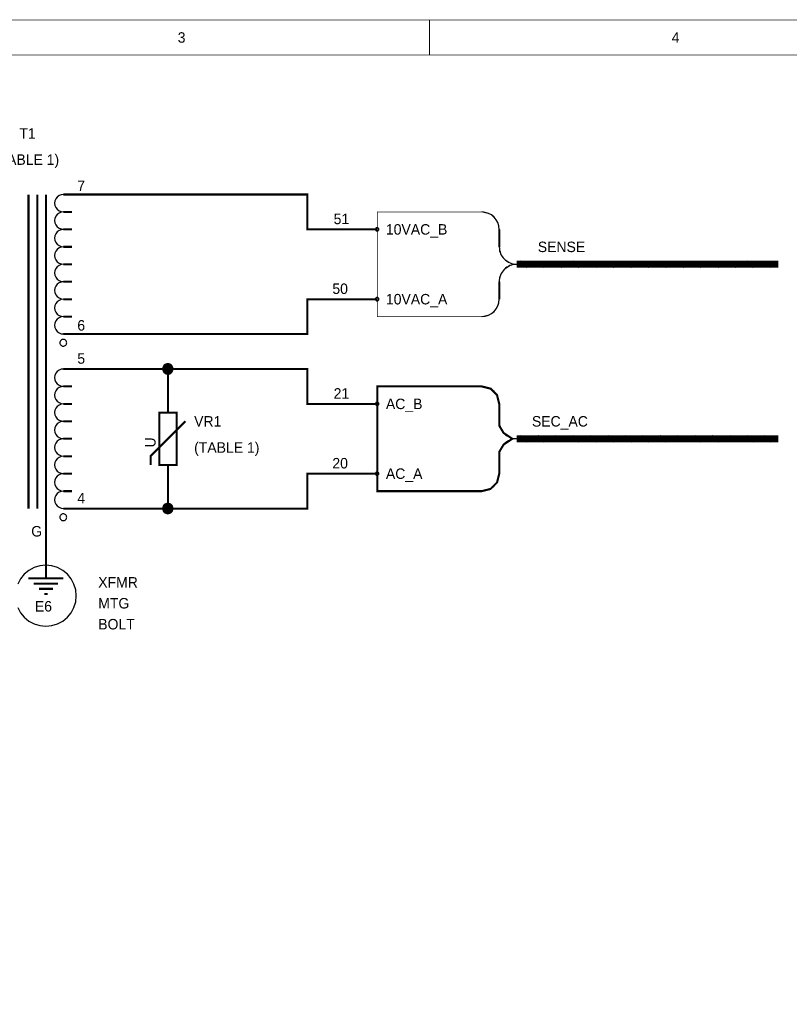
# Model space of a CAD drawing. Extents: x 0 to 17, y 0 to 11.
# Tile 3 of 4: x 6.1 to 10.6, y 5.4 to 11. Entities that reach past the tile are written whole.
import ezdxf

# ---------------------------------------------------------------- set-up
doc = ezdxf.new("R2010")
doc.units = 0
doc.layers.add('SHEET', color=255, linetype='CONTINUOUS')

msp = doc.modelspace()

# ---------------------------------------------------------------- linework, layer by layer
at = {"layer": 'SHEET'}
for points, const_width in [([(0, 11), (16.9992, 11), (16.9992, 0.0008), (0, 0.0008), (0, 11)], 0.0039), ([(8.5, 10.8), (8.5, 11)], 0.0039), ([(0.2, 10.8), (16.7992, 10.8), (16.7992, 0.2008), (0.2, 0.2008), (0.2, 10.8)], 0.0039), ([(6.2, 8.2), (6.2, 10)], 0.0118), ([(6.25, 10), (6.25, 8.2)], 0.0118), ([(6.3, 10), (6.3, 8.2)], 0.0118), ([(6.4, 10), (6.6, 10)], 0.0118), ([(6.6, 10), (7.8, 10), (7.8, 9.8), (8.2, 9.8)], 0.0118), ([(6.45, 9.9), (6.4, 9.9)], 0.0118), ([(6.45, 9.8), (6.4, 9.8)], 0.0118), ([(8.9, 9.8), (8.9, 9.7)], 0.0118), ([(6.45, 9.7), (6.4, 9.7)], 0.0118), ([(6.45, 9.6), (6.4, 9.6)], 0.0118), ([(10.5, 9.6), (9, 9.6)], 0.04), ([(10.5, 9.6), (9, 9.6)], 0.0118), ([(9.02, 9.6175), (9.06, 9.5825)], 0.0118), ([(9.12, 9.6175), (9.16, 9.5825)], 0.0118), ([(9.22, 9.6175), (9.26, 9.5825)], 0.0118), ([(9.32, 9.6175), (9.36, 9.5825)], 0.0118), ([(9.42, 9.6175), (9.46, 9.5825)], 0.0118), ([(9.52, 9.6175), (9.56, 9.5825)], 0.0118), ([(9.62, 9.6175), (9.66, 9.5825)], 0.0118), ([(9.72, 9.6175), (9.76, 9.5825)], 0.0118), ([(9.82, 9.6175), (9.86, 9.5825)], 0.0118), ([(9.92, 9.6175), (9.96, 9.5825)], 0.0118), ([(10.02, 9.6175), (10.06, 9.5825)], 0.0118), ([(10.12, 9.6175), (10.16, 9.5825)], 0.0118), ([(10.22, 9.6175), (10.26, 9.5825)], 0.0118), ([(10.32, 9.6175), (10.36, 9.5825)], 0.0118), ([(10.42, 9.6175), (10.46, 9.5825)], 0.0118), ([(6.45, 9.5), (6.4, 9.5)], 0.0118), ([(8.9, 9.5), (8.9, 9.4)], 0.0118), ([(6.45, 9.4), (6.4, 9.4)], 0.0118), ([(6.6, 9.2), (7.8, 9.2), (7.8, 9.4), (8.2, 9.4)], 0.0118), ([(6.45, 9.3), (6.4, 9.3)], 0.0118), ([(6.4, 9.2), (6.6, 9.2)], 0.0118), ([(6.4, 9), (6.6, 9)], 0.0118), ([(6.6, 9), (7, 9), (7.8, 9), (7.8, 8.8), (8.2, 8.8)], 0.0118), ([(7, 9), (7, 8.9)], 0.0118), ([(6.45, 8.9), (6.4, 8.9)], 0.0118), ([(7, 8.75), (7, 8.9)], 0.0118), ([(6.45, 8.8), (6.4, 8.8)], 0.0118), ([(8.9, 8.8), (8.9, 8.7)], 0.0118), ([(6.95, 8.75), (7.05, 8.75), (7.05, 8.45), (6.95, 8.45), (6.95, 8.75)], 0.0118), ([(6.45, 8.7), (6.4, 8.7)], 0.0118), ([(6.9, 8.45), (6.9, 8.5), (7.1, 8.7)], 0.0118), ([(6.45, 8.6), (6.4, 8.6)], 0.0118), ([(10.5, 8.6), (9, 8.6)], 0.04), ([(10.5, 8.6), (9, 8.6)], 0.0118), ([(9.02, 8.6175), (9.06, 8.5825)], 0.0118), ([(9.12, 8.6175), (9.16, 8.5825)], 0.0118), ([(9.22, 8.6175), (9.26, 8.5825)], 0.0118), ([(9.32, 8.6175), (9.36, 8.5825)], 0.0118), ([(9.42, 8.6175), (9.46, 8.5825)], 0.0118), ([(9.52, 8.6175), (9.56, 8.5825)], 0.0118), ([(9.62, 8.6175), (9.66, 8.5825)], 0.0118), ([(9.72, 8.6175), (9.76, 8.5825)], 0.0118), ([(9.82, 8.6175), (9.86, 8.5825)], 0.0118), ([(9.92, 8.6175), (9.96, 8.5825)], 0.0118), ([(10.02, 8.6175), (10.06, 8.5825)], 0.0118), ([(10.12, 8.6175), (10.16, 8.5825)], 0.0118), ([(10.22, 8.6175), (10.26, 8.5825)], 0.0118), ([(10.32, 8.6175), (10.36, 8.5825)], 0.0118), ([(10.42, 8.6175), (10.46, 8.5825)], 0.0118), ([(6.45, 8.5), (6.4, 8.5)], 0.0118), ([(8.9, 8.5), (8.9, 8.4)], 0.0118), ([(7, 8.45), (7, 8.3)], 0.0118), ([(6.45, 8.4), (6.4, 8.4)], 0.0118), ([(6.6, 8.2), (7, 8.2), (7.8, 8.2), (7.8, 8.4), (8.2, 8.4)], 0.0118), ([(6.45, 8.3), (6.4, 8.3)], 0.0118), ([(7, 8.2), (7, 8.3)], 0.0118), ([(6.3, 8.2), (6.3, 8)], 0.0118), ([(6.4, 8.2), (6.6, 8.2)], 0.0118), ([(6.3, 7.9), (6.3, 8)], 0.0118), ([(6.3, 7.9), (6.3, 7.8)], 0.0118), ([(6.2, 7.8), (6.4, 7.8)], 0.0118), ([(6.23, 7.77), (6.37, 7.77)], 0.0118), ([(6.26, 7.74), (6.34, 7.74)], 0.0118), ([(6.29, 7.71), (6.31, 7.71)], 0.0118)]:
    msp.add_lwpolyline(points, dxfattribs=dict(at, const_width=const_width))
for points, const_width in [([(8.85, 9.8875), (8.8875, 9.85), (8.9, 9.8), (8.9, 9.675), (8.925, 9.6333), (8.975, 9.6), (8.925, 9.5667), (8.9, 9.525), (8.9, 9.4), (8.8875, 9.35), (8.85, 9.3125), (8.8, 9.3), (8.2, 9.3), (8.2, 9.9), (8.8, 9.9), (8.85, 9.8875)], 0.0039), ([(8.2, 9.9), (8.8, 9.9), (8.85, 9.8875), (8.8875, 9.85), (8.9, 9.8), (8.9, 9.675), (8.925, 9.6333), (8.975, 9.6), (8.925, 9.5667), (8.9, 9.525), (8.9, 9.4), (8.8875, 9.35), (8.85, 9.3125), (8.8, 9.3), (8.2, 9.3), (8.2, 9.9)], 0.0039), ([(8.85, 8.8875), (8.8875, 8.85), (8.9, 8.8), (8.9, 8.675), (8.925, 8.6333), (8.975, 8.6), (8.925, 8.5667), (8.9, 8.525), (8.9, 8.4), (8.8875, 8.35), (8.85, 8.3125), (8.8, 8.3), (8.2, 8.3), (8.2, 8.9), (8.8, 8.9), (8.85, 8.8875)], 0.0118), ([(8.2, 8.9), (8.8, 8.9), (8.85, 8.8875), (8.8875, 8.85), (8.9, 8.8), (8.9, 8.675), (8.925, 8.6333), (8.975, 8.6), (8.925, 8.5667), (8.9, 8.525), (8.9, 8.4), (8.8875, 8.35), (8.85, 8.3125), (8.8, 8.3), (8.2, 8.3), (8.2, 8.9)], 0.0039)]:
    msp.add_lwpolyline(points, close=True, dxfattribs=dict(at, const_width=const_width))
for points in [[(8.1996, 9.81), (8.1977, 9.8098), (8.1959, 9.8093), (8.1943, 9.8084), (8.1928, 9.8072), (8.1916, 9.8057), (8.1907, 9.8041), (8.1902, 9.8023), (8.19, 9.8004), (8.1902, 9.7985), (8.1907, 9.7967), (8.1916, 9.7951), (8.1928, 9.7936), (8.1943, 9.7924), (8.1959, 9.7915), (8.1977, 9.791), (8.1996, 9.7908), (8.2015, 9.791), (8.2033, 9.7915), (8.2049, 9.7924), (8.2064, 9.7936), (8.2076, 9.7951), (8.2085, 9.7967), (8.209, 9.7985), (8.2092, 9.8004), (8.209, 9.8023), (8.2085, 9.8041), (8.2076, 9.8057), (8.2064, 9.8072), (8.2049, 9.8084), (8.2033, 9.8093), (8.2015, 9.8098)], [(8.1996, 9.41), (8.1977, 9.4098), (8.1959, 9.4093), (8.1943, 9.4084), (8.1928, 9.4072), (8.1916, 9.4057), (8.1907, 9.4041), (8.1902, 9.4023), (8.19, 9.4004), (8.1902, 9.3985), (8.1907, 9.3967), (8.1916, 9.3951), (8.1928, 9.3936), (8.1943, 9.3924), (8.1959, 9.3915), (8.1977, 9.391), (8.1996, 9.3908), (8.2015, 9.391), (8.2033, 9.3915), (8.2049, 9.3924), (8.2064, 9.3936), (8.2076, 9.3951), (8.2085, 9.3967), (8.209, 9.3985), (8.2092, 9.4004), (8.209, 9.4023), (8.2085, 9.4041), (8.2076, 9.4057), (8.2064, 9.4072), (8.2049, 9.4084), (8.2033, 9.4093), (8.2015, 9.4098)], [(6.3996, 9.17), (6.3958, 9.1696), (6.3921, 9.1685), (6.3887, 9.1667), (6.3857, 9.1643), (6.3833, 9.1613), (6.3815, 9.1579), (6.3804, 9.1542), (6.38, 9.1504), (6.3804, 9.1466), (6.3815, 9.1429), (6.3833, 9.1395), (6.3857, 9.1366), (6.3887, 9.1341), (6.3921, 9.1323), (6.3958, 9.1312), (6.3996, 9.1308), (6.4034, 9.1312), (6.4071, 9.1323), (6.4105, 9.1341), (6.4135, 9.1366), (6.4159, 9.1395), (6.4177, 9.1429), (6.4188, 9.1466), (6.4192, 9.1504), (6.4188, 9.1542), (6.4177, 9.1579), (6.4159, 9.1613), (6.4135, 9.1643), (6.4105, 9.1667), (6.4071, 9.1685), (6.4034, 9.1696)], [(7.0292, 9.0004), (7.0286, 9.0062), (7.0269, 9.0117), (7.0242, 9.0169), (7.0205, 9.0213), (7.016, 9.025), (7.0109, 9.0277), (7.0054, 9.0294), (6.9996, 9.03), (6.9938, 9.0294), (6.9883, 9.0277), (6.9831, 9.025), (6.9786, 9.0213), (6.975, 9.0169), (6.9722, 9.0117), (6.9705, 9.0062), (6.97, 9.0004), (6.9705, 8.9947), (6.9722, 8.9891), (6.975, 8.984), (6.9786, 8.9795), (6.9831, 8.9758), (6.9883, 8.9731), (6.9938, 8.9714), (6.9996, 8.9709), (7.0054, 8.9714), (7.0109, 8.9731), (7.016, 8.9758), (7.0205, 8.9795), (7.0242, 8.984), (7.0269, 8.9891), (7.0286, 8.9947)], [(7.0292, 9.0004), (7.0286, 9.0062), (7.0269, 9.0117), (7.0242, 9.0169), (7.0205, 9.0213), (7.016, 9.025), (7.0109, 9.0277), (7.0054, 9.0294), (6.9996, 9.03), (6.9938, 9.0294), (6.9883, 9.0277), (6.9831, 9.025), (6.9786, 9.0213), (6.975, 9.0169), (6.9722, 9.0117), (6.9705, 9.0062), (6.97, 9.0004), (6.9705, 8.9947), (6.9722, 8.9891), (6.975, 8.984), (6.9786, 8.9795), (6.9831, 8.9758), (6.9883, 8.9731), (6.9938, 8.9714), (6.9996, 8.9709), (7.0054, 8.9714), (7.0109, 8.9731), (7.016, 8.9758), (7.0205, 8.9795), (7.0242, 8.984), (7.0269, 8.9891), (7.0286, 8.9947)], [(7.0292, 9.0004), (7.0286, 9.0062), (7.0269, 9.0117), (7.0242, 9.0169), (7.0205, 9.0213), (7.016, 9.025), (7.0109, 9.0277), (7.0054, 9.0294), (6.9996, 9.03), (6.9938, 9.0294), (6.9883, 9.0277), (6.9831, 9.025), (6.9786, 9.0213), (6.975, 9.0169), (6.9722, 9.0117), (6.9705, 9.0062), (6.97, 9.0004), (6.9705, 8.9947), (6.9722, 8.9891), (6.975, 8.984), (6.9786, 8.9795), (6.9831, 8.9758), (6.9883, 8.9731), (6.9938, 8.9714), (6.9996, 8.9709), (7.0054, 8.9714), (7.0109, 8.9731), (7.016, 8.9758), (7.0205, 8.9795), (7.0242, 8.984), (7.0269, 8.9891), (7.0286, 8.9947)], [(7.0292, 9.0004), (7.0286, 9.0062), (7.0269, 9.0117), (7.0242, 9.0169), (7.0205, 9.0213), (7.016, 9.025), (7.0109, 9.0277), (7.0054, 9.0294), (6.9996, 9.03), (6.9938, 9.0294), (6.9883, 9.0277), (6.9831, 9.025), (6.9786, 9.0213), (6.975, 9.0169), (6.9722, 9.0117), (6.9705, 9.0062), (6.97, 9.0004), (6.9705, 8.9947), (6.9722, 8.9891), (6.975, 8.984), (6.9786, 8.9795), (6.9831, 8.9758), (6.9883, 8.9731), (6.9938, 8.9714), (6.9996, 8.9709), (7.0054, 8.9714), (7.0109, 8.9731), (7.016, 8.9758), (7.0205, 8.9795), (7.0242, 8.984), (7.0269, 8.9891), (7.0286, 8.9947)], [(8.2092, 8.8004), (8.209, 8.8023), (8.2085, 8.8041), (8.2076, 8.8057), (8.2064, 8.8072), (8.2049, 8.8084), (8.2033, 8.8093), (8.2015, 8.8098), (8.1996, 8.81), (8.1977, 8.8098), (8.1959, 8.8093), (8.1943, 8.8084), (8.1928, 8.8072), (8.1916, 8.8057), (8.1907, 8.8041), (8.1902, 8.8023), (8.19, 8.8004), (8.1902, 8.7986), (8.1907, 8.7968), (8.1916, 8.7951), (8.1928, 8.7937), (8.1943, 8.7925), (8.1959, 8.7916), (8.1977, 8.791), (8.1996, 8.7909), (8.2015, 8.791), (8.2033, 8.7916), (8.2049, 8.7925), (8.2064, 8.7937), (8.2076, 8.7951), (8.2085, 8.7968), (8.209, 8.7986)], [(8.2092, 8.4004), (8.209, 8.4023), (8.2085, 8.4041), (8.2076, 8.4057), (8.2064, 8.4072), (8.2049, 8.4084), (8.2033, 8.4093), (8.2015, 8.4098), (8.1996, 8.41), (8.1977, 8.4098), (8.1959, 8.4093), (8.1943, 8.4084), (8.1928, 8.4072), (8.1916, 8.4057), (8.1907, 8.4041), (8.1902, 8.4023), (8.19, 8.4004), (8.1902, 8.3986), (8.1907, 8.3968), (8.1916, 8.3951), (8.1928, 8.3937), (8.1943, 8.3925), (8.1959, 8.3916), (8.1977, 8.391), (8.1996, 8.3909), (8.2015, 8.391), (8.2033, 8.3916), (8.2049, 8.3925), (8.2064, 8.3937), (8.2076, 8.3951), (8.2085, 8.3968), (8.209, 8.3986)], [(7.0292, 8.2004), (7.0286, 8.2062), (7.0269, 8.2117), (7.0242, 8.2168), (7.0205, 8.2213), (7.016, 8.225), (7.0109, 8.2277), (7.0054, 8.2294), (6.9996, 8.23), (6.9938, 8.2294), (6.9883, 8.2277), (6.9831, 8.225), (6.9786, 8.2213), (6.975, 8.2168), (6.9722, 8.2117), (6.9705, 8.2062), (6.97, 8.2004), (6.9705, 8.1946), (6.9722, 8.1891), (6.975, 8.184), (6.9786, 8.1795), (6.9831, 8.1758), (6.9883, 8.1731), (6.9938, 8.1714), (6.9996, 8.1708), (7.0054, 8.1714), (7.0109, 8.1731), (7.016, 8.1758), (7.0205, 8.1795), (7.0242, 8.184), (7.0269, 8.1891), (7.0286, 8.1946)], [(7.0292, 8.2004), (7.0286, 8.2062), (7.0269, 8.2117), (7.0242, 8.2168), (7.0205, 8.2213), (7.016, 8.225), (7.0109, 8.2277), (7.0054, 8.2294), (6.9996, 8.23), (6.9938, 8.2294), (6.9883, 8.2277), (6.9831, 8.225), (6.9786, 8.2213), (6.975, 8.2168), (6.9722, 8.2117), (6.9705, 8.2062), (6.97, 8.2004), (6.9705, 8.1946), (6.9722, 8.1891), (6.975, 8.184), (6.9786, 8.1795), (6.9831, 8.1758), (6.9883, 8.1731), (6.9938, 8.1714), (6.9996, 8.1708), (7.0054, 8.1714), (7.0109, 8.1731), (7.016, 8.1758), (7.0205, 8.1795), (7.0242, 8.184), (7.0269, 8.1891), (7.0286, 8.1946)], [(7.0292, 8.2004), (7.0286, 8.2062), (7.0269, 8.2117), (7.0242, 8.2168), (7.0205, 8.2213), (7.016, 8.225), (7.0109, 8.2277), (7.0054, 8.2294), (6.9996, 8.23), (6.9938, 8.2294), (6.9883, 8.2277), (6.9831, 8.225), (6.9786, 8.2213), (6.975, 8.2168), (6.9722, 8.2117), (6.9705, 8.2062), (6.97, 8.2004), (6.9705, 8.1946), (6.9722, 8.1891), (6.975, 8.184), (6.9786, 8.1795), (6.9831, 8.1758), (6.9883, 8.1731), (6.9938, 8.1714), (6.9996, 8.1708), (7.0054, 8.1714), (7.0109, 8.1731), (7.016, 8.1758), (7.0205, 8.1795), (7.0242, 8.184), (7.0269, 8.1891), (7.0286, 8.1946)], [(7.0292, 8.2004), (7.0286, 8.2062), (7.0269, 8.2117), (7.0242, 8.2168), (7.0205, 8.2213), (7.016, 8.225), (7.0109, 8.2277), (7.0054, 8.2294), (6.9996, 8.23), (6.9938, 8.2294), (6.9883, 8.2277), (6.9831, 8.225), (6.9786, 8.2213), (6.975, 8.2168), (6.9722, 8.2117), (6.9705, 8.2062), (6.97, 8.2004), (6.9705, 8.1946), (6.9722, 8.1891), (6.975, 8.184), (6.9786, 8.1795), (6.9831, 8.1758), (6.9883, 8.1731), (6.9938, 8.1714), (6.9996, 8.1708), (7.0054, 8.1714), (7.0109, 8.1731), (7.016, 8.1758), (7.0205, 8.1795), (7.0242, 8.184), (7.0269, 8.1891), (7.0286, 8.1946)], [(6.3996, 8.17), (6.3958, 8.1696), (6.3921, 8.1685), (6.3887, 8.1667), (6.3857, 8.1643), (6.3833, 8.1613), (6.3815, 8.1579), (6.3804, 8.1542), (6.38, 8.1504), (6.3804, 8.1466), (6.3815, 8.1429), (6.3833, 8.1395), (6.3857, 8.1366), (6.3887, 8.1341), (6.3921, 8.1323), (6.3958, 8.1312), (6.3996, 8.1308), (6.4034, 8.1312), (6.4071, 8.1323), (6.4105, 8.1341), (6.4135, 8.1366), (6.4159, 8.1395), (6.4177, 8.1429), (6.4188, 8.1466), (6.4192, 8.1504), (6.4188, 8.1542), (6.4177, 8.1579), (6.4159, 8.1613), (6.4135, 8.1643), (6.4105, 8.1667), (6.4071, 8.1685), (6.4034, 8.1696)]]:
    msp.add_lwpolyline(points, close=True, dxfattribs=at)
at = {"layer": 'SHEET', "const_width": 0.03}
for points in [[(6.985, 9, 1), (7.015, 9, 1)], [(6.985, 8.2, 1), (7.015, 8.2, 1)]]:
    msp.add_lwpolyline(points, format="xyb", close=True, dxfattribs=at)
at = {"layer": 'SHEET'}
msp.add_lwpolyline([(6.1383, 7.6336), (6.1544, 7.6034), (6.1761, 7.577), (6.2026, 7.5552), (6.2328, 7.5391), (6.2655, 7.5292), (6.2996, 7.5258), (6.3336, 7.5292), (6.3664, 7.5391), (6.3966, 7.5552), (6.423, 7.577), (6.4447, 7.6034), (6.4609, 7.6336), (6.4708, 7.6663), (6.4742, 7.7004), (6.4708, 7.7345), (6.4609, 7.7672), (6.4447, 7.7974), (6.423, 7.8239), (6.3966, 7.8456), (6.3664, 7.8617), (6.3336, 7.8717), (6.2996, 7.875), (6.2655, 7.8717), (6.2328, 7.8617), (6.2026, 7.8456), (6.1761, 7.8239), (6.1544, 7.7974), (6.1383, 7.7672)], dxfattribs=at)
for centre, radius, start, end in [((6.3996, 9.9504), 0.0496, 89.5028, 270.4892), ((6.3996, 9.8504), 0.0496, 89.5028, 270.4892), ((8.7996, 9.8004), 0.0996, 359.7686, 89.7552), ((6.3996, 9.7504), 0.0496, 89.5028, 270.4892), ((6.3996, 9.6504), 0.0496, 89.5028, 270.4892), ((8.9996, 9.7004), 0.0996, 180.2328, 270.2463), ((6.3996, 9.5504), 0.0496, 89.5028, 270.4892), ((8.9996, 9.5004), 0.0996, 89.7517, 180.2317), ((6.3996, 9.4504), 0.0496, 89.5028, 270.4893), ((6.3996, 9.3504), 0.0496, 89.5028, 270.4893), ((8.7996, 9.4004), 0.0996, 270.2429, 359.7708), ((6.3996, 9.2504), 0.0496, 89.5028, 270.4893), ((6.3996, 8.9504), 0.0496, 89.5029, 270.4893), ((6.3996, 8.8504), 0.0496, 89.5029, 270.4893), ((8.7996, 8.8004), 0.0996, 359.7741, 89.7552), ((6.3996, 8.7504), 0.0496, 89.5029, 270.4893), ((6.3996, 8.6504), 0.0496, 89.5029, 270.4893), ((8.9996, 8.7004), 0.0996, 180.2274, 270.2463), ((6.3996, 8.5504), 0.0496, 89.5029, 270.4893), ((8.9996, 8.5004), 0.0996, 89.7517, 180.2263), ((6.3996, 8.4504), 0.0496, 89.5029, 270.4893), ((6.3996, 8.3504), 0.0496, 89.5029, 270.4894), ((8.7996, 8.4004), 0.0996, 270.2429, 359.7762), ((6.3996, 8.2504), 0.0496, 89.5027, 270.4891)]:
    msp.add_arc(centre, radius, start, end, dxfattribs=at)

# ---------------------------------------------------------------- texts
for s, p in [('3', (7.0558, 10.87)), ('4', (9.8892, 10.87)), ('T1', (6.1472, 10.3201)), ('(TABLE 1)', (6.0014, 10.1701)), ('7', (6.48, 10.0201)), ('51', (7.9502, 9.8301)), ('10VAC_B', (8.25, 9.7701)), ('SENSE', (9.121, 9.6701)), ('50', (7.9429, 9.4301)), ('10VAC_A', (8.25, 9.3701)), ('6', (6.48, 9.2201)), ('5', (6.48, 9.0301)), ('21', (7.9502, 8.8301)), ('AC_B', (8.25, 8.7701)), ('VR1', (7.15, 8.6701)), ('SEC_AC', (9.0874, 8.6701)), ('(TABLE 1)', (7.15, 8.5201)), ('20', (7.9429, 8.4301)), ('AC_A', (8.25, 8.3701)), ('4', (6.48, 8.2301)), ('G', (6.2158, 8.04)), ('XFMR', (6.6, 7.7475)), ('MTG', (6.6, 7.6274)), ('E6', (6.2366, 7.61)), ('BOLT', (6.6, 7.5074))]:
    msp.add_text(s, height=0.06, dxfattribs=at).set_placement(p)
msp.add_text('U', height=0.06, rotation=90, dxfattribs=at).set_placement((6.9288, 8.55))

doc.saveas('drawing.dxf')
